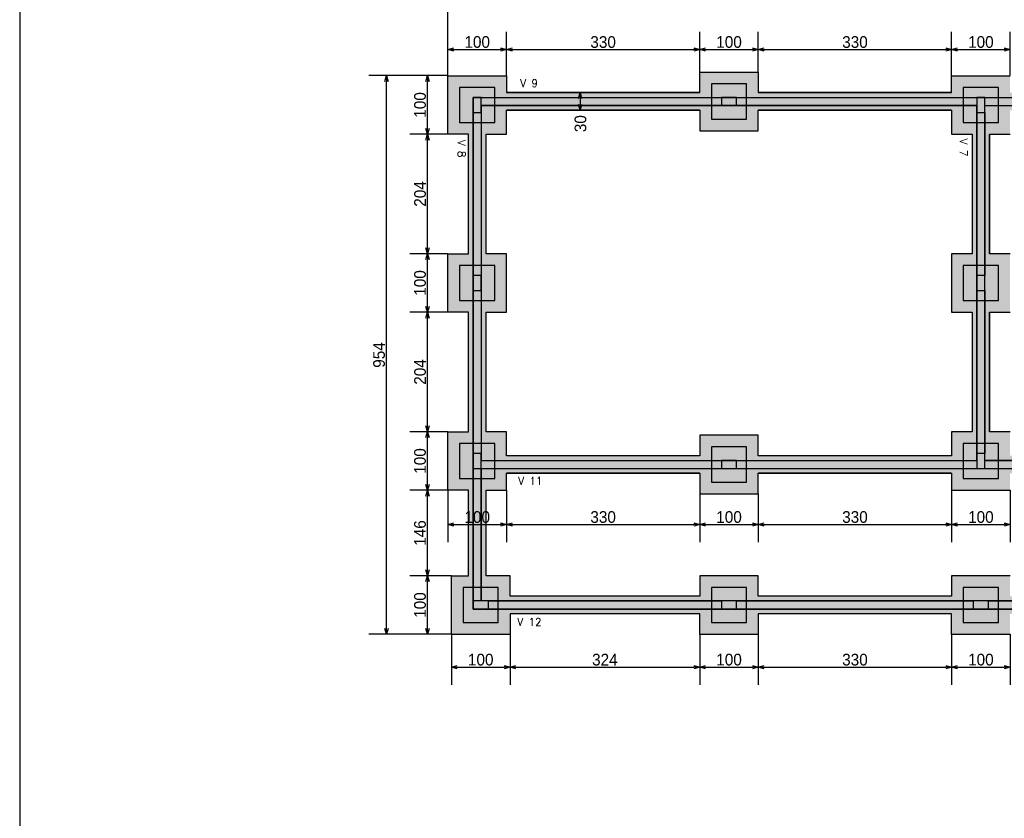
# Model space of a CAD drawing. Header units: millimetres. Extents: x -24 to 384, y -54 to 92.
# Tile 54 of 75: x 195 to 212, y 71 to 85. Entities that reach past the tile are written whole.
import ezdxf
from ezdxf.enums import TextEntityAlignment as Align

# ---------------------------------------------------------------- set-up
doc = ezdxf.new("R2010")
doc.units = ezdxf.units.MM
doc.styles.add('CYPETXT', font='romans', dxfattribs={"height": 0.2})
doc.styles.add('GULIM', font='Gulim.ttf')
doc.dimstyles.new('GULIM-100', dxfattribs={"dimtxt": 0.2, "dimasz": 0.1, "dimexe": 0.3, "dimexo": 0, "dimgap": 0.025, "dimtad": 1, "dimdec": 1, "dimlfac": 100, "dimzin": 12, "dimdsep": 46, "dimtxsty": 'GULIM', "dimblk": 'OPEN30', "dimcen": 0, "dimclrd": 152, "dimclre": 152, "dimclrt": 152, "dimaunit": 1, "dimadec": 0, "dimazin": 0, "dimtfac": 1.875, "dimtdec": 1, "dimtmove": 2, "dimatfit": 3, "dimldrblk": 'OPEN30', "dimfxl": 0, "dimtolj": 1, "dimtzin": 12, "dimlwd": -1, "dimarcsym": 0})

# ---------------------------------------------------------------- blocks, each defined once
blk = doc.blocks.new('_Open30')
at = {"color": 0, "linetype": 'ByBlock', "lineweight": -2}
for p, q in [((-1, 0.27), (0, 0)), ((0, 0), (-1, -0.27)), ((0, 0), (-1, 0))]:
    blk.add_line(p, q, dxfattribs=at)
blk = doc.blocks.new('*D351')
at = {"color": 152, "lineweight": -2, "transparency": 16777216}
for p, q in [((202.312, 83.682), (202.312, 84.428)), ((203.312, 83.682), (203.312, 84.428))]:
    blk.add_line(p, q, dxfattribs=at)
at = {"color": 152, "transparency": 16777216}
blk.add_line((202.412, 84.128), (203.212, 84.128), dxfattribs=at)
at = {"layer": 'Defpoints', "color": 0, "transparency": 16777216}
for p in [(203.312, 84.128), (202.312, 83.682), (203.312, 83.682)]:
    blk.add_point(p, dxfattribs=at)
at = {"color": 152, "transparency": 16777216, "xscale": 0.1, "yscale": 0.1, "zscale": 0.1, "rotation": 180}
blk.add_blockref('_Open30', (202.312, 84.128), dxfattribs=at)
at = {"color": 152, "transparency": 16777216, "xscale": 0.1, "yscale": 0.1, "zscale": 0.1}
blk.add_blockref('_Open30', (203.312, 84.128), dxfattribs=at)
at = {"color": 152, "transparency": 16777216, "insert": (202.812, 84.256), "char_height": 0.2, "attachment_point": 5, "style": 'GULIM'}
blk.add_mtext('\\A1;100', dxfattribs=at)
blk = doc.blocks.new('*D352')
at = {"color": 152, "lineweight": -2, "transparency": 16777216}
for p, q in [((203.312, 83.682), (203.312, 84.428)), ((206.612, 83.742), (206.612, 84.428))]:
    blk.add_line(p, q, dxfattribs=at)
at = {"color": 152, "transparency": 16777216}
blk.add_line((203.412, 84.128), (206.512, 84.128), dxfattribs=at)
at = {"layer": 'Defpoints', "color": 0, "transparency": 16777216}
for p in [(206.612, 84.128), (206.612, 83.742), (203.312, 83.682)]:
    blk.add_point(p, dxfattribs=at)
at = {"color": 152, "transparency": 16777216, "xscale": 0.1, "yscale": 0.1, "zscale": 0.1, "rotation": 180}
blk.add_blockref('_Open30', (203.312, 84.128), dxfattribs=at)
at = {"color": 152, "transparency": 16777216, "xscale": 0.1, "yscale": 0.1, "zscale": 0.1}
blk.add_blockref('_Open30', (206.612, 84.128), dxfattribs=at)
at = {"color": 152, "transparency": 16777216, "insert": (204.962, 84.255), "char_height": 0.2, "attachment_point": 5, "style": 'GULIM'}
blk.add_mtext('\\A1;330', dxfattribs=at)
blk = doc.blocks.new('*D353')
at = {"color": 152, "lineweight": -2, "transparency": 16777216}
for p, q in [((206.612, 83.742), (206.612, 84.428)), ((207.612, 83.742), (207.612, 84.428))]:
    blk.add_line(p, q, dxfattribs=at)
at = {"color": 152, "transparency": 16777216}
blk.add_line((206.712, 84.128), (207.512, 84.128), dxfattribs=at)
at = {"layer": 'Defpoints', "color": 0, "transparency": 16777216}
for p in [(207.612, 84.128), (206.612, 83.742), (207.612, 83.742)]:
    blk.add_point(p, dxfattribs=at)
at = {"color": 152, "transparency": 16777216, "xscale": 0.1, "yscale": 0.1, "zscale": 0.1, "rotation": 180}
blk.add_blockref('_Open30', (206.612, 84.128), dxfattribs=at)
at = {"color": 152, "transparency": 16777216, "xscale": 0.1, "yscale": 0.1, "zscale": 0.1}
blk.add_blockref('_Open30', (207.612, 84.128), dxfattribs=at)
at = {"color": 152, "transparency": 16777216, "insert": (207.112, 84.256), "char_height": 0.2, "attachment_point": 5, "style": 'GULIM'}
blk.add_mtext('\\A1;100', dxfattribs=at)
blk = doc.blocks.new('*D354')
at = {"color": 152, "lineweight": -2, "transparency": 16777216}
for p, q in [((207.612, 83.742), (207.612, 84.428)), ((210.912, 83.682), (210.912, 84.428))]:
    blk.add_line(p, q, dxfattribs=at)
at = {"color": 152, "transparency": 16777216}
blk.add_line((207.712, 84.128), (210.812, 84.128), dxfattribs=at)
at = {"layer": 'Defpoints', "color": 0, "transparency": 16777216}
for p in [(210.912, 84.128), (207.612, 83.742), (210.912, 83.682)]:
    blk.add_point(p, dxfattribs=at)
at = {"color": 152, "transparency": 16777216, "xscale": 0.1, "yscale": 0.1, "zscale": 0.1, "rotation": 180}
blk.add_blockref('_Open30', (207.612, 84.128), dxfattribs=at)
at = {"color": 152, "transparency": 16777216, "xscale": 0.1, "yscale": 0.1, "zscale": 0.1}
blk.add_blockref('_Open30', (210.912, 84.128), dxfattribs=at)
at = {"color": 152, "transparency": 16777216, "insert": (209.262, 84.255), "char_height": 0.2, "attachment_point": 5, "style": 'GULIM'}
blk.add_mtext('\\A1;330', dxfattribs=at)
blk = doc.blocks.new('*D355')
at = {"color": 152, "lineweight": -2, "transparency": 16777216}
for p, q in [((210.912, 83.682), (210.912, 84.428)), ((211.912, 83.682), (211.912, 84.428))]:
    blk.add_line(p, q, dxfattribs=at)
at = {"color": 152, "transparency": 16777216}
blk.add_line((211.012, 84.128), (211.812, 84.128), dxfattribs=at)
at = {"layer": 'Defpoints', "color": 0, "transparency": 16777216}
for p in [(211.912, 84.128), (210.912, 83.682), (211.912, 83.682)]:
    blk.add_point(p, dxfattribs=at)
at = {"color": 152, "transparency": 16777216, "xscale": 0.1, "yscale": 0.1, "zscale": 0.1, "rotation": 180}
blk.add_blockref('_Open30', (210.912, 84.128), dxfattribs=at)
at = {"color": 152, "transparency": 16777216, "xscale": 0.1, "yscale": 0.1, "zscale": 0.1}
blk.add_blockref('_Open30', (211.912, 84.128), dxfattribs=at)
at = {"color": 152, "transparency": 16777216, "insert": (211.412, 84.256), "char_height": 0.2, "attachment_point": 5, "style": 'GULIM'}
blk.add_mtext('\\A1;100', dxfattribs=at)
blk = doc.blocks.new('*D368')
at = {"color": 152, "lineweight": -2, "transparency": 16777216}
for p, q in [((202.312, 83.682), (202.312, 85.128)), ((246.512, 83.682), (246.512, 85.128))]:
    blk.add_line(p, q, dxfattribs=at)
at = {"color": 152, "transparency": 16777216}
blk.add_line((202.412, 84.828), (246.412, 84.828), dxfattribs=at)
at = {"layer": 'Defpoints', "color": 0, "transparency": 16777216}
for p in [(246.512, 84.828), (202.312, 83.682), (246.512, 83.682)]:
    blk.add_point(p, dxfattribs=at)
at = {"color": 152, "transparency": 16777216, "xscale": 0.1, "yscale": 0.1, "zscale": 0.1, "rotation": 180}
blk.add_blockref('_Open30', (202.312, 84.828), dxfattribs=at)
at = {"color": 152, "transparency": 16777216, "xscale": 0.1, "yscale": 0.1, "zscale": 0.1}
blk.add_blockref('_Open30', (246.512, 84.828), dxfattribs=at)
at = {"color": 152, "transparency": 16777216, "insert": (224.412, 84.955), "char_height": 0.2, "attachment_point": 5, "style": 'GULIM'}
blk.add_mtext('\\A1;4420', dxfattribs=at)
blk = doc.blocks.new('*D391')
at = {"color": 152, "lineweight": -2, "transparency": 16777216}
for p, q in [((202.372, 75.142), (201.664, 75.142)), ((202.372, 74.142), (201.664, 74.142))]:
    blk.add_line(p, q, dxfattribs=at)
at = {"color": 152, "transparency": 16777216}
blk.add_line((201.964, 74.242), (201.964, 75.042), dxfattribs=at)
at = {"layer": 'Defpoints', "color": 0, "transparency": 16777216}
for p in [(201.964, 75.142), (202.372, 75.142), (202.372, 74.142)]:
    blk.add_point(p, dxfattribs=at)
at = {"color": 152, "transparency": 16777216, "xscale": 0.1, "yscale": 0.1, "zscale": 0.1}
for p, rotation in [((201.964, 75.142), 90), ((201.964, 74.142), 270)]:
    blk.add_blockref('_Open30', p, dxfattribs=dict(at, rotation=rotation))
at = {"color": 152, "transparency": 16777216, "insert": (201.836, 74.642), "char_height": 0.2, "attachment_point": 5, "rotation": 90, "style": 'GULIM'}
blk.add_mtext('\\A1;100', dxfattribs=at)
blk = doc.blocks.new('*D392')
at = {"color": 152, "lineweight": -2, "transparency": 16777216}
for p, q in [((202.312, 76.602), (201.664, 76.602)), ((202.372, 75.142), (201.664, 75.142))]:
    blk.add_line(p, q, dxfattribs=at)
at = {"color": 152, "transparency": 16777216}
blk.add_line((201.964, 75.242), (201.964, 76.502), dxfattribs=at)
at = {"layer": 'Defpoints', "color": 0, "transparency": 16777216}
for p in [(201.964, 76.602), (202.312, 76.602), (202.372, 75.142)]:
    blk.add_point(p, dxfattribs=at)
at = {"color": 152, "transparency": 16777216, "xscale": 0.1, "yscale": 0.1, "zscale": 0.1}
for p, rotation in [((201.964, 76.602), 90), ((201.964, 75.142), 270)]:
    blk.add_blockref('_Open30', p, dxfattribs=dict(at, rotation=rotation))
at = {"color": 152, "transparency": 16777216, "insert": (201.836, 75.872), "char_height": 0.2, "attachment_point": 5, "rotation": 90, "style": 'GULIM'}
blk.add_mtext('\\A1;146', dxfattribs=at)
blk = doc.blocks.new('*D393')
at = {"color": 152, "lineweight": -2, "transparency": 16777216}
for p, q in [((202.312, 77.602), (201.664, 77.602)), ((202.312, 76.602), (201.664, 76.602))]:
    blk.add_line(p, q, dxfattribs=at)
at = {"color": 152, "transparency": 16777216}
blk.add_line((201.964, 76.702), (201.964, 77.502), dxfattribs=at)
at = {"layer": 'Defpoints', "color": 0, "transparency": 16777216}
for p in [(201.964, 77.602), (202.312, 77.602), (202.312, 76.602)]:
    blk.add_point(p, dxfattribs=at)
at = {"color": 152, "transparency": 16777216, "xscale": 0.1, "yscale": 0.1, "zscale": 0.1}
for p, rotation in [((201.964, 77.602), 90), ((201.964, 76.602), 270)]:
    blk.add_blockref('_Open30', p, dxfattribs=dict(at, rotation=rotation))
at = {"color": 152, "transparency": 16777216, "insert": (201.836, 77.102), "char_height": 0.2, "attachment_point": 5, "rotation": 90, "style": 'GULIM'}
blk.add_mtext('\\A1;100', dxfattribs=at)
blk = doc.blocks.new('*D394')
at = {"color": 152, "lineweight": -2, "transparency": 16777216}
for p, q in [((202.312, 79.642), (201.664, 79.642)), ((202.312, 77.602), (201.664, 77.602))]:
    blk.add_line(p, q, dxfattribs=at)
at = {"color": 152, "transparency": 16777216}
blk.add_line((201.964, 77.702), (201.964, 79.542), dxfattribs=at)
at = {"layer": 'Defpoints', "color": 0, "transparency": 16777216}
for p in [(201.964, 79.642), (202.312, 79.642), (202.312, 77.602)]:
    blk.add_point(p, dxfattribs=at)
at = {"color": 152, "transparency": 16777216, "xscale": 0.1, "yscale": 0.1, "zscale": 0.1}
for p, rotation in [((201.964, 79.642), 90), ((201.964, 77.602), 270)]:
    blk.add_blockref('_Open30', p, dxfattribs=dict(at, rotation=rotation))
at = {"color": 152, "transparency": 16777216, "insert": (201.837, 78.622), "char_height": 0.2, "attachment_point": 5, "rotation": 90, "style": 'GULIM'}
blk.add_mtext('\\A1;204', dxfattribs=at)
blk = doc.blocks.new('*D395')
at = {"color": 152, "lineweight": -2, "transparency": 16777216}
for p, q in [((202.312, 80.642), (201.664, 80.642)), ((202.312, 79.642), (201.664, 79.642))]:
    blk.add_line(p, q, dxfattribs=at)
at = {"color": 152, "transparency": 16777216}
blk.add_line((201.964, 79.742), (201.964, 80.542), dxfattribs=at)
at = {"layer": 'Defpoints', "color": 0, "transparency": 16777216}
for p in [(201.964, 80.642), (202.312, 80.642), (202.312, 79.642)]:
    blk.add_point(p, dxfattribs=at)
at = {"color": 152, "transparency": 16777216, "xscale": 0.1, "yscale": 0.1, "zscale": 0.1}
for p, rotation in [((201.964, 80.642), 90), ((201.964, 79.642), 270)]:
    blk.add_blockref('_Open30', p, dxfattribs=dict(at, rotation=rotation))
at = {"color": 152, "transparency": 16777216, "insert": (201.836, 80.142), "char_height": 0.2, "attachment_point": 5, "rotation": 90, "style": 'GULIM'}
blk.add_mtext('\\A1;100', dxfattribs=at)
blk = doc.blocks.new('*D396')
at = {"color": 152, "lineweight": -2, "transparency": 16777216}
for p, q in [((202.312, 82.682), (201.664, 82.682)), ((202.312, 80.642), (201.664, 80.642))]:
    blk.add_line(p, q, dxfattribs=at)
at = {"color": 152, "transparency": 16777216}
blk.add_line((201.964, 80.742), (201.964, 82.582), dxfattribs=at)
at = {"layer": 'Defpoints', "color": 0, "transparency": 16777216}
for p in [(201.964, 82.682), (202.312, 82.682), (202.312, 80.642)]:
    blk.add_point(p, dxfattribs=at)
at = {"color": 152, "transparency": 16777216, "xscale": 0.1, "yscale": 0.1, "zscale": 0.1}
for p, rotation in [((201.964, 82.682), 90), ((201.964, 80.642), 270)]:
    blk.add_blockref('_Open30', p, dxfattribs=dict(at, rotation=rotation))
at = {"color": 152, "transparency": 16777216, "insert": (201.837, 81.662), "char_height": 0.2, "attachment_point": 5, "rotation": 90, "style": 'GULIM'}
blk.add_mtext('\\A1;204', dxfattribs=at)
blk = doc.blocks.new('*D397')
at = {"color": 152, "lineweight": -2, "transparency": 16777216}
for p, q in [((202.312, 83.682), (201.664, 83.682)), ((202.312, 82.682), (201.664, 82.682))]:
    blk.add_line(p, q, dxfattribs=at)
at = {"color": 152, "transparency": 16777216}
blk.add_line((201.964, 82.782), (201.964, 83.582), dxfattribs=at)
at = {"layer": 'Defpoints', "color": 0, "transparency": 16777216}
for p in [(201.964, 83.682), (202.312, 83.682), (202.312, 82.682)]:
    blk.add_point(p, dxfattribs=at)
at = {"color": 152, "transparency": 16777216, "xscale": 0.1, "yscale": 0.1, "zscale": 0.1}
for p, rotation in [((201.964, 83.682), 90), ((201.964, 82.682), 270)]:
    blk.add_blockref('_Open30', p, dxfattribs=dict(at, rotation=rotation))
at = {"color": 152, "transparency": 16777216, "insert": (201.836, 83.182), "char_height": 0.2, "attachment_point": 5, "rotation": 90, "style": 'GULIM'}
blk.add_mtext('\\A1;100', dxfattribs=at)
blk = doc.blocks.new('*D398')
at = {"color": 152, "lineweight": -2, "transparency": 16777216}
for p, q in [((202.312, 83.682), (200.964, 83.682)), ((202.372, 74.142), (200.964, 74.142))]:
    blk.add_line(p, q, dxfattribs=at)
at = {"color": 152, "transparency": 16777216}
blk.add_line((201.264, 74.242), (201.264, 83.582), dxfattribs=at)
at = {"layer": 'Defpoints', "color": 0, "transparency": 16777216}
for p in [(201.264, 83.682), (202.312, 83.682), (202.372, 74.142)]:
    blk.add_point(p, dxfattribs=at)
at = {"color": 152, "transparency": 16777216, "xscale": 0.1, "yscale": 0.1, "zscale": 0.1}
for p, rotation in [((201.264, 83.682), 90), ((201.264, 74.142), 270)]:
    blk.add_blockref('_Open30', p, dxfattribs=dict(at, rotation=rotation))
at = {"color": 152, "transparency": 16777216, "insert": (201.137, 78.912), "char_height": 0.2, "attachment_point": 5, "rotation": 90, "style": 'GULIM'}
blk.add_mtext('\\A1;954', dxfattribs=at)
blk = doc.blocks.new('*D435')
at = {"color": 152, "lineweight": -2, "transparency": 16777216}
for p, q in [((202.312, 76.602), (202.312, 75.716)), ((203.312, 76.602), (203.312, 75.716))]:
    blk.add_line(p, q, dxfattribs=at)
at = {"color": 152, "transparency": 16777216}
blk.add_line((202.412, 76.016), (203.212, 76.016), dxfattribs=at)
at = {"layer": 'Defpoints', "color": 0, "transparency": 16777216}
for p in [(202.312, 76.602), (203.312, 76.602), (203.312, 76.016)]:
    blk.add_point(p, dxfattribs=at)
at = {"color": 152, "transparency": 16777216, "xscale": 0.1, "yscale": 0.1, "zscale": 0.1, "rotation": 180}
blk.add_blockref('_Open30', (202.312, 76.016), dxfattribs=at)
at = {"color": 152, "transparency": 16777216, "xscale": 0.1, "yscale": 0.1, "zscale": 0.1}
blk.add_blockref('_Open30', (203.312, 76.016), dxfattribs=at)
at = {"color": 152, "transparency": 16777216, "insert": (202.812, 76.144), "char_height": 0.2, "attachment_point": 5, "style": 'GULIM'}
blk.add_mtext('\\A1;100', dxfattribs=at)
blk = doc.blocks.new('*D436')
at = {"color": 152, "lineweight": -2, "transparency": 16777216}
for p, q in [((203.312, 76.602), (203.312, 75.716)), ((206.612, 76.542), (206.612, 75.716))]:
    blk.add_line(p, q, dxfattribs=at)
at = {"color": 152, "transparency": 16777216}
blk.add_line((203.412, 76.016), (206.512, 76.016), dxfattribs=at)
at = {"layer": 'Defpoints', "color": 0, "transparency": 16777216}
for p in [(203.312, 76.602), (206.612, 76.542), (206.612, 76.016)]:
    blk.add_point(p, dxfattribs=at)
at = {"color": 152, "transparency": 16777216, "xscale": 0.1, "yscale": 0.1, "zscale": 0.1, "rotation": 180}
blk.add_blockref('_Open30', (203.312, 76.016), dxfattribs=at)
at = {"color": 152, "transparency": 16777216, "xscale": 0.1, "yscale": 0.1, "zscale": 0.1}
blk.add_blockref('_Open30', (206.612, 76.016), dxfattribs=at)
at = {"color": 152, "transparency": 16777216, "insert": (204.962, 76.144), "char_height": 0.2, "attachment_point": 5, "style": 'GULIM'}
blk.add_mtext('\\A1;330', dxfattribs=at)
blk = doc.blocks.new('*D437')
at = {"color": 152, "lineweight": -2, "transparency": 16777216}
for p, q in [((206.612, 76.542), (206.612, 75.716)), ((207.612, 76.542), (207.612, 75.716))]:
    blk.add_line(p, q, dxfattribs=at)
at = {"color": 152, "transparency": 16777216}
blk.add_line((206.712, 76.016), (207.512, 76.016), dxfattribs=at)
at = {"layer": 'Defpoints', "color": 0, "transparency": 16777216}
for p in [(206.612, 76.542), (207.612, 76.542), (207.612, 76.016)]:
    blk.add_point(p, dxfattribs=at)
at = {"color": 152, "transparency": 16777216, "xscale": 0.1, "yscale": 0.1, "zscale": 0.1, "rotation": 180}
blk.add_blockref('_Open30', (206.612, 76.016), dxfattribs=at)
at = {"color": 152, "transparency": 16777216, "xscale": 0.1, "yscale": 0.1, "zscale": 0.1}
blk.add_blockref('_Open30', (207.612, 76.016), dxfattribs=at)
at = {"color": 152, "transparency": 16777216, "insert": (207.112, 76.144), "char_height": 0.2, "attachment_point": 5, "style": 'GULIM'}
blk.add_mtext('\\A1;100', dxfattribs=at)
blk = doc.blocks.new('*D438')
at = {"color": 152, "lineweight": -2, "transparency": 16777216}
for p, q in [((207.612, 76.542), (207.612, 75.716)), ((210.912, 76.602), (210.912, 75.716))]:
    blk.add_line(p, q, dxfattribs=at)
at = {"color": 152, "transparency": 16777216}
blk.add_line((207.712, 76.016), (210.812, 76.016), dxfattribs=at)
at = {"layer": 'Defpoints', "color": 0, "transparency": 16777216}
for p in [(207.612, 76.542), (210.912, 76.602), (210.912, 76.016)]:
    blk.add_point(p, dxfattribs=at)
at = {"color": 152, "transparency": 16777216, "xscale": 0.1, "yscale": 0.1, "zscale": 0.1, "rotation": 180}
blk.add_blockref('_Open30', (207.612, 76.016), dxfattribs=at)
at = {"color": 152, "transparency": 16777216, "xscale": 0.1, "yscale": 0.1, "zscale": 0.1}
blk.add_blockref('_Open30', (210.912, 76.016), dxfattribs=at)
at = {"color": 152, "transparency": 16777216, "insert": (209.262, 76.144), "char_height": 0.2, "attachment_point": 5, "style": 'GULIM'}
blk.add_mtext('\\A1;330', dxfattribs=at)
blk = doc.blocks.new('*D439')
at = {"color": 152, "lineweight": -2, "transparency": 16777216}
for p, q in [((210.912, 76.602), (210.912, 75.716)), ((211.912, 76.602), (211.912, 75.716))]:
    blk.add_line(p, q, dxfattribs=at)
at = {"color": 152, "transparency": 16777216}
blk.add_line((211.012, 76.016), (211.812, 76.016), dxfattribs=at)
at = {"layer": 'Defpoints', "color": 0, "transparency": 16777216}
for p in [(210.912, 76.602), (211.912, 76.602), (211.912, 76.016)]:
    blk.add_point(p, dxfattribs=at)
at = {"color": 152, "transparency": 16777216, "xscale": 0.1, "yscale": 0.1, "zscale": 0.1, "rotation": 180}
blk.add_blockref('_Open30', (210.912, 76.016), dxfattribs=at)
at = {"color": 152, "transparency": 16777216, "xscale": 0.1, "yscale": 0.1, "zscale": 0.1}
blk.add_blockref('_Open30', (211.912, 76.016), dxfattribs=at)
at = {"color": 152, "transparency": 16777216, "insert": (211.412, 76.144), "char_height": 0.2, "attachment_point": 5, "style": 'GULIM'}
blk.add_mtext('\\A1;100', dxfattribs=at)
blk = doc.blocks.new('*D458')
at = {"color": 152, "lineweight": -2, "transparency": 16777216}
for p, q in [((202.372, 74.142), (202.372, 73.281)), ((203.372, 74.142), (203.372, 73.281))]:
    blk.add_line(p, q, dxfattribs=at)
at = {"color": 152, "transparency": 16777216}
blk.add_line((202.472, 73.581), (203.272, 73.581), dxfattribs=at)
at = {"layer": 'Defpoints', "color": 0, "transparency": 16777216}
for p in [(202.372, 74.142), (203.372, 74.142), (203.372, 73.581)]:
    blk.add_point(p, dxfattribs=at)
at = {"color": 152, "transparency": 16777216, "xscale": 0.1, "yscale": 0.1, "zscale": 0.1, "rotation": 180}
blk.add_blockref('_Open30', (202.372, 73.581), dxfattribs=at)
at = {"color": 152, "transparency": 16777216, "xscale": 0.1, "yscale": 0.1, "zscale": 0.1}
blk.add_blockref('_Open30', (203.372, 73.581), dxfattribs=at)
at = {"color": 152, "transparency": 16777216, "insert": (202.872, 73.709), "char_height": 0.2, "attachment_point": 5, "style": 'GULIM'}
blk.add_mtext('\\A1;100', dxfattribs=at)
blk = doc.blocks.new('*D459')
at = {"color": 152, "lineweight": -2, "transparency": 16777216}
for p, q in [((203.372, 74.142), (203.372, 73.281)), ((206.612, 74.142), (206.612, 73.281))]:
    blk.add_line(p, q, dxfattribs=at)
at = {"color": 152, "transparency": 16777216}
blk.add_line((203.472, 73.581), (206.512, 73.581), dxfattribs=at)
at = {"layer": 'Defpoints', "color": 0, "transparency": 16777216}
for p in [(203.372, 74.142), (206.612, 74.142), (206.612, 73.581)]:
    blk.add_point(p, dxfattribs=at)
at = {"color": 152, "transparency": 16777216, "xscale": 0.1, "yscale": 0.1, "zscale": 0.1, "rotation": 180}
blk.add_blockref('_Open30', (203.372, 73.581), dxfattribs=at)
at = {"color": 152, "transparency": 16777216, "xscale": 0.1, "yscale": 0.1, "zscale": 0.1}
blk.add_blockref('_Open30', (206.612, 73.581), dxfattribs=at)
at = {"color": 152, "transparency": 16777216, "insert": (204.992, 73.708), "char_height": 0.2, "attachment_point": 5, "style": 'GULIM'}
blk.add_mtext('\\A1;324', dxfattribs=at)
blk = doc.blocks.new('*D460')
at = {"color": 152, "lineweight": -2, "transparency": 16777216}
for p, q in [((206.612, 74.142), (206.612, 73.281)), ((207.612, 74.142), (207.612, 73.281))]:
    blk.add_line(p, q, dxfattribs=at)
at = {"color": 152, "transparency": 16777216}
blk.add_line((206.712, 73.581), (207.512, 73.581), dxfattribs=at)
at = {"layer": 'Defpoints', "color": 0, "transparency": 16777216}
for p in [(206.612, 74.142), (207.612, 74.142), (207.612, 73.581)]:
    blk.add_point(p, dxfattribs=at)
at = {"color": 152, "transparency": 16777216, "xscale": 0.1, "yscale": 0.1, "zscale": 0.1, "rotation": 180}
blk.add_blockref('_Open30', (206.612, 73.581), dxfattribs=at)
at = {"color": 152, "transparency": 16777216, "xscale": 0.1, "yscale": 0.1, "zscale": 0.1}
blk.add_blockref('_Open30', (207.612, 73.581), dxfattribs=at)
at = {"color": 152, "transparency": 16777216, "insert": (207.112, 73.709), "char_height": 0.2, "attachment_point": 5, "style": 'GULIM'}
blk.add_mtext('\\A1;100', dxfattribs=at)
blk = doc.blocks.new('*D461')
at = {"color": 152, "lineweight": -2, "transparency": 16777216}
for p, q in [((207.612, 74.142), (207.612, 73.281)), ((210.912, 74.142), (210.912, 73.281))]:
    blk.add_line(p, q, dxfattribs=at)
at = {"color": 152, "transparency": 16777216}
blk.add_line((207.712, 73.581), (210.812, 73.581), dxfattribs=at)
at = {"layer": 'Defpoints', "color": 0, "transparency": 16777216}
for p in [(207.612, 74.142), (210.912, 74.142), (210.912, 73.581)]:
    blk.add_point(p, dxfattribs=at)
at = {"color": 152, "transparency": 16777216, "xscale": 0.1, "yscale": 0.1, "zscale": 0.1, "rotation": 180}
blk.add_blockref('_Open30', (207.612, 73.581), dxfattribs=at)
at = {"color": 152, "transparency": 16777216, "xscale": 0.1, "yscale": 0.1, "zscale": 0.1}
blk.add_blockref('_Open30', (210.912, 73.581), dxfattribs=at)
at = {"color": 152, "transparency": 16777216, "insert": (209.262, 73.708), "char_height": 0.2, "attachment_point": 5, "style": 'GULIM'}
blk.add_mtext('\\A1;330', dxfattribs=at)
blk = doc.blocks.new('*D462')
at = {"color": 152, "lineweight": -2, "transparency": 16777216}
for p, q in [((210.912, 74.142), (210.912, 73.281)), ((211.912, 74.142), (211.912, 73.281))]:
    blk.add_line(p, q, dxfattribs=at)
at = {"color": 152, "transparency": 16777216}
blk.add_line((211.012, 73.581), (211.812, 73.581), dxfattribs=at)
at = {"layer": 'Defpoints', "color": 0, "transparency": 16777216}
for p in [(210.912, 74.142), (211.912, 74.142), (211.912, 73.581)]:
    blk.add_point(p, dxfattribs=at)
at = {"color": 152, "transparency": 16777216, "xscale": 0.1, "yscale": 0.1, "zscale": 0.1, "rotation": 180}
blk.add_blockref('_Open30', (210.912, 73.581), dxfattribs=at)
at = {"color": 152, "transparency": 16777216, "xscale": 0.1, "yscale": 0.1, "zscale": 0.1}
blk.add_blockref('_Open30', (211.912, 73.581), dxfattribs=at)
at = {"color": 152, "transparency": 16777216, "insert": (211.412, 73.709), "char_height": 0.2, "attachment_point": 5, "style": 'GULIM'}
blk.add_mtext('\\A1;100', dxfattribs=at)
blk = doc.blocks.new('*D500')
at = {"color": 152, "lineweight": -2, "transparency": 16777216}
for p, q in [((204.653, 83.392), (204.268, 83.392)), ((204.653, 83.092), (204.268, 83.092))]:
    blk.add_line(p, q, dxfattribs=at)
at = {"color": 152, "transparency": 16777216}
blk.add_line((204.568, 83.292), (204.568, 83.192), dxfattribs=at)
at = {"layer": 'Defpoints', "color": 0, "transparency": 16777216}
for p in [(204.653, 83.392), (204.568, 83.092), (204.653, 83.092)]:
    blk.add_point(p, dxfattribs=at)
at = {"color": 152, "transparency": 16777216, "xscale": 0.1, "yscale": 0.1, "zscale": 0.1}
for p, rotation in [((204.568, 83.392), 90), ((204.568, 83.092), 270)]:
    blk.add_blockref('_Open30', p, dxfattribs=dict(at, rotation=rotation))
at = {"color": 152, "transparency": 16777216, "insert": (204.576, 82.862), "char_height": 0.2, "attachment_point": 5, "rotation": 90, "style": 'GULIM'}
blk.add_mtext('\\A1;30', dxfattribs=at)

msp = doc.modelspace()

# ---------------------------------------------------------------- hatches: boundary and pattern name
h = msp.add_hatch(color=11)
h.dxf.hatch_style = 1
h.paths.add_polyline_path([(202.7422, 83.3116), (237.2822, 83.3116), (237.2822, 74.5716), (202.7422, 74.5716)], flags=16)
h.paths.add_polyline_path([(202.3122, 83.6816), (203.3122, 83.6816), (203.3122, 83.3916), (206.6122, 83.3916), (206.6122, 83.7416), (207.6122, 83.7416), (207.6122, 83.3916), (210.9122, 83.3916), (210.9122, 83.6816), (211.9122, 83.6816), (211.9122, 83.3916), (215.2122, 83.3916), (215.2122, 83.7416), (216.2122, 83.7416), (216.2122, 83.3916), (219.5122, 83.3916), (219.5122, 83.6816), (220.5122, 83.6816), (220.5122, 83.3916), (223.8122, 83.3916), (223.8122, 83.7416), (224.8122, 83.7416), (224.8122, 83.3916), (228.1122, 83.3916), (228.1122, 83.6816), (229.1122, 83.6816), (229.1122, 83.3916), (232.4122, 83.3916), (232.4122, 83.7416), (233.4122, 83.7416), (233.4122, 83.3916), (236.4872, 83.3916), (236.4872, 83.6316), (238.1372, 83.6316), (238.1372, 83.3916), (241.2122, 83.3916), (241.2122, 83.7416), (242.2122, 83.7416), (242.2122, 83.3916), (245.5122, 83.3916), (245.5122, 83.6816), (246.5122, 83.6816), (246.5122, 82.6816), (246.1622, 82.6816), (246.1622, 80.6416), (246.5122, 80.6416), (246.5122, 79.6416), (246.1622, 79.6416), (246.1622, 77.6016), (246.5122, 77.6016), (246.5122, 76.6016), (246.1622, 76.6016), (246.1622, 73.2416), (246.5122, 73.2416), (246.5122, 72.2416), (246.1622, 72.2416), (246.1622, 68.9416), (246.5122, 68.9416), (246.5122, 67.9416), (246.1622, 67.9416), (246.1622, 64.7016), (246.5122, 64.7016), (246.5122, 63.7016), (246.1622, 63.7016), (246.1622, 60.4016), (246.5122, 60.4016), (246.5122, 59.4016), (245.5122, 59.4016), (245.5122, 59.6916), (243.4122, 59.6916), (243.4122, 59.3416), (242.4122, 59.3416), (242.4122, 59.6916), (240.3722, 59.6916), (240.3722, 59.3416), (239.3722, 59.3416), (239.3722, 59.6916), (237.9122, 59.6916), (237.9122, 59.4016), (236.9122, 59.4016), (236.9122, 60.4016), (237.2622, 60.4016), (237.2622, 63.7016), (236.9122, 63.7016), (236.9122, 64.7016), (237.2622, 64.7016), (237.2622, 67.9416), (236.9122, 67.9416), (236.9122, 68.9416), (237.2622, 68.9416), (237.2622, 72.2416), (236.9122, 72.2416), (236.9122, 73.2416), (237.2622, 73.2416), (237.2622, 74.1416), (236.6522, 74.1416), (236.6522, 74.4916), (233.4122, 74.4916), (233.4122, 74.1416), (232.4122, 74.1416), (232.4122, 74.4916), (229.1122, 74.4916), (229.1122, 74.1416), (228.1122, 74.1416), (228.1122, 74.4916), (224.8122, 74.4916), (224.8122, 74.1416), (223.8122, 74.1416), (223.8122, 74.4916), (220.5122, 74.4916), (220.5122, 74.1416), (219.5122, 74.1416), (219.5122, 74.4916), (216.2122, 74.4916), (216.2122, 74.1416), (215.2122, 74.1416), (215.2122, 74.4916), (211.9122, 74.4916), (211.9122, 74.1416), (210.9122, 74.1416), (210.9122, 74.4916), (207.6122, 74.4916), (207.6122, 74.1416), (206.6122, 74.1416), (206.6122, 74.4916), (203.3722, 74.4916), (203.3722, 74.1416), (202.3722, 74.1416), (202.3722, 75.1416), (202.6622, 75.1416), (202.6622, 76.6016), (202.3122, 76.6016), (202.3122, 77.6016), (202.6622, 77.6016), (202.6622, 79.6416), (202.3122, 79.6416), (202.3122, 80.6416), (202.6622, 80.6416), (202.6622, 82.6816), (202.3122, 82.6816)])
h.paths.add_polyline_path([(237.3422, 83.3116), (246.0822, 83.3116), (246.0822, 59.7716), (237.3422, 59.7716)], flags=16)
h = msp.add_hatch(color=254)
h.dxf.hatch_style = 1
h.paths.add_polyline_path([(202.7422, 83.3116), (237.2822, 83.3116), (237.2822, 74.5716), (202.7422, 74.5716)])
h.paths.add_polyline_path([(202.8822, 77.1116), (211.3422, 77.1116), (211.3422, 83.1716), (202.8822, 83.1716)], flags=16)
h.paths.add_polyline_path([(211.4822, 83.1716), (219.9422, 83.1716), (219.9422, 77.1116), (211.4822, 77.1116)], flags=16)
h.paths.add_polyline_path([(237.1422, 74.7116), (202.8822, 74.7116), (202.8822, 76.9716), (237.1422, 76.9716)], flags=16)
h.paths.add_polyline_path([(222.6322, 79.9216), (224.2422, 79.9216), (224.2422, 77.1116), (222.6322, 77.1116)], flags=16)
h.paths.add_polyline_path([(224.3822, 77.1116), (225.9922, 77.1116), (225.9922, 79.9216), (224.3822, 79.9216)], flags=16)
h.paths.add_polyline_path([(220.0822, 83.1716), (224.2422, 83.1716), (224.2422, 80.0616), (222.4922, 80.0616), (222.4922, 77.1116), (220.0822, 77.1116)], flags=16)
h.paths.add_polyline_path([(224.3822, 83.1716), (228.5422, 83.1716), (228.5422, 77.1116), (226.1322, 77.1116), (226.1322, 80.0616), (224.3822, 80.0616)], flags=16)
h.paths.add_polyline_path([(228.6822, 77.1116), (237.1422, 77.1116), (237.1422, 83.1716), (228.6822, 83.1716)], flags=16)
h.paths.add_polyline_path([(237.4822, 77.1116), (245.9422, 77.1116), (245.9422, 83.1716), (237.4822, 83.1716)], flags=16)
h.paths.add_polyline_path([(239.7422, 59.9116), (237.4822, 59.9116), (237.4822, 76.9716), (239.7422, 76.9716)], flags=16)
h.paths.add_polyline_path([(237.3422, 83.3116), (246.0822, 83.3116), (246.0822, 59.7716), (237.3422, 59.7716)])
h.paths.add_polyline_path([(245.9422, 59.9116), (239.8822, 59.9116), (239.8822, 68.3716), (245.9422, 68.3716)], flags=16)
h.paths.add_polyline_path([(239.8822, 76.9716), (245.9422, 76.9716), (245.9422, 68.5116), (239.8822, 68.5116)], flags=16)
h = msp.add_hatch(color=11)
h.dxf.hatch_style = 1
h.paths.add_polyline_path([(202.8822, 77.1116), (211.3422, 77.1116), (211.3422, 83.1716), (202.8822, 83.1716)])
h.paths.add_polyline_path([(202.9622, 82.6816), (203.3122, 82.6816), (203.3122, 83.0916), (206.6122, 83.0916), (206.6122, 82.7416), (207.6122, 82.7416), (207.6122, 83.0916), (210.9122, 83.0916), (210.9122, 82.6816), (211.2622, 82.6816), (211.2622, 80.6416), (210.9122, 80.6416), (210.9122, 79.6416), (211.2622, 79.6416), (211.2622, 77.6016), (210.9122, 77.6016), (210.9122, 77.1916), (207.6122, 77.1916), (207.6122, 77.5416), (206.6122, 77.5416), (206.6122, 77.1916), (203.3122, 77.1916), (203.3122, 77.6016), (202.9622, 77.6016), (202.9622, 79.6416), (203.3122, 79.6416), (203.3122, 80.6416), (202.9622, 80.6416)], flags=16)
h = msp.add_hatch(color=11)
h.dxf.hatch_style = 1
h.paths.add_polyline_path([(211.4822, 83.1716), (219.9422, 83.1716), (219.9422, 77.1116), (211.4822, 77.1116)])
h.paths.add_polyline_path([(211.9122, 83.0916), (215.2122, 83.0916), (215.2122, 82.7416), (216.2122, 82.7416), (216.2122, 83.0916), (219.5122, 83.0916), (219.5122, 82.6816), (219.8622, 82.6816), (219.8622, 80.6416), (219.5122, 80.6416), (219.5122, 79.6416), (219.8622, 79.6416), (219.8622, 77.6016), (219.5122, 77.6016), (219.5122, 77.1916), (216.2122, 77.1916), (216.2122, 77.5416), (215.2122, 77.5416), (215.2122, 77.1916), (211.9122, 77.1916), (211.9122, 77.6016), (211.5622, 77.6016), (211.5622, 79.6416), (211.9122, 79.6416), (211.9122, 80.6416), (211.5622, 80.6416), (211.5622, 82.6816), (211.9122, 82.6816)], flags=16)
h = msp.add_hatch(color=11)
h.dxf.hatch_style = 1
h.paths.add_polyline_path([(202.9622, 76.6016), (203.3122, 76.6016), (203.3122, 76.8916), (206.6122, 76.8916), (206.6122, 76.5416), (207.6122, 76.5416), (207.6122, 76.8916), (210.9122, 76.8916), (210.9122, 76.6016), (211.9122, 76.6016), (211.9122, 76.8916), (215.2122, 76.8916), (215.2122, 76.5416), (216.2122, 76.5416), (216.2122, 76.8916), (219.5122, 76.8916), (219.5122, 76.6016), (220.5122, 76.6016), (220.5122, 76.8916), (223.8122, 76.8916), (223.8122, 76.5416), (224.8122, 76.5416), (224.8122, 76.8916), (228.1122, 76.8916), (228.1122, 76.6016), (229.1122, 76.6016), (229.1122, 76.8916), (232.4122, 76.8916), (232.4122, 76.5416), (233.4122, 76.5416), (233.4122, 76.8916), (236.4872, 76.8916), (236.4872, 76.6516), (237.0622, 76.6516), (237.0622, 75.1416), (236.6522, 75.1416), (236.6522, 74.7916), (233.4122, 74.7916), (233.4122, 75.1416), (232.4122, 75.1416), (232.4122, 74.7916), (229.1122, 74.7916), (229.1122, 75.1416), (228.1122, 75.1416), (228.1122, 74.7916), (224.8122, 74.7916), (224.8122, 75.1416), (223.8122, 75.1416), (223.8122, 74.7916), (220.5122, 74.7916), (220.5122, 75.1416), (219.5122, 75.1416), (219.5122, 74.7916), (216.2122, 74.7916), (216.2122, 75.1416), (215.2122, 75.1416), (215.2122, 74.7916), (211.9122, 74.7916), (211.9122, 75.1416), (210.9122, 75.1416), (210.9122, 74.7916), (207.6122, 74.7916), (207.6122, 75.1416), (206.6122, 75.1416), (206.6122, 74.7916), (203.3722, 74.7916), (203.3722, 75.1416), (202.9622, 75.1416)], flags=16)
h.paths.add_polyline_path([(237.1422, 74.7116), (202.8822, 74.7116), (202.8822, 76.9716), (237.1422, 76.9716)])

# ---------------------------------------------------------------- linework, layer by layer
at = {"color": 1}
for p, q in [((206.6122, 83.3916), (203.3122, 83.3916)), ((210.9122, 83.3916), (207.6122, 83.3916)), ((202.8822, 83.3116), (206.9822, 83.3116)), ((207.2422, 83.3116), (211.3422, 83.3116)), ((211.4822, 83.3116), (215.5822, 83.3116)), ((202.8822, 83.1716), (206.9822, 83.1716)), ((206.6122, 83.0916), (203.3122, 83.0916)), ((207.2422, 83.1716), (211.3422, 83.1716)), ((210.9122, 83.0916), (207.6122, 83.0916)), ((211.4822, 83.1716), (215.5822, 83.1716)), ((202.7422, 83.0516), (202.7422, 80.2716)), ((202.8822, 83.0516), (202.8822, 80.2716)), ((211.3422, 83.0516), (211.3422, 80.2716)), ((211.4822, 83.0516), (211.4822, 80.2716)), ((202.6622, 80.6416), (202.6622, 82.6816)), ((202.9622, 80.6416), (202.9622, 82.6816)), ((211.2622, 82.6816), (211.2622, 80.6416)), ((211.5622, 82.6816), (211.5622, 80.6416)), ((202.7422, 80.0116), (202.7422, 77.2316)), ((202.8822, 80.0116), (202.8822, 77.2316)), ((211.3422, 80.0116), (211.3422, 77.2316)), ((211.4822, 80.0116), (211.4822, 77.2316)), ((202.6622, 77.6016), (202.6622, 79.6416)), ((202.9622, 77.6016), (202.9622, 79.6416)), ((211.2622, 79.6416), (211.2622, 77.6016)), ((211.5622, 79.6416), (211.5622, 77.6016)), ((206.6122, 77.1916), (203.3122, 77.1916)), ((210.9122, 77.1916), (207.6122, 77.1916)), ((202.8822, 77.1116), (206.9822, 77.1116)), ((207.2422, 77.1116), (211.3422, 77.1116)), ((211.4822, 77.1116), (215.5822, 77.1116)), ((202.7422, 76.9716), (202.7422, 74.7116)), ((202.8822, 76.9716), (202.8822, 74.7116)), ((202.8822, 76.9716), (206.9822, 76.9716)), ((206.6122, 76.8916), (203.3122, 76.8916)), ((207.2422, 76.9716), (211.3422, 76.9716)), ((210.9122, 76.8916), (207.6122, 76.8916)), ((211.4822, 76.9716), (215.5822, 76.9716)), ((202.6622, 75.1416), (202.6622, 76.6016)), ((202.9622, 75.1416), (202.9622, 76.6016)), ((203.0022, 74.7116), (206.9822, 74.7116)), ((206.6122, 74.7916), (203.3722, 74.7916)), ((207.2422, 74.7116), (211.2822, 74.7116)), ((210.9122, 74.7916), (207.6122, 74.7916)), ((211.5422, 74.7116), (215.5822, 74.7116)), ((203.0022, 74.5716), (206.9822, 74.5716)), ((206.6122, 74.4916), (203.3722, 74.4916)), ((207.2422, 74.5716), (211.2822, 74.5716)), ((210.9122, 74.4916), (207.6122, 74.4916)), ((211.5422, 74.5716), (215.5822, 74.5716))]:
    msp.add_line(p, q, dxfattribs=at)
msp.add_lwpolyline([(195, 50), (254.4, 50), (254.4, 92), (195, 92)], close=True)
at = {"color": 2}
for points in [[(211.9122, 74.1416), (210.9122, 74.1416), (210.9122, 74.4916), (207.6122, 74.4916), (207.6122, 74.1416), (206.6122, 74.1416), (206.6122, 74.4916), (203.3722, 74.4916), (203.3722, 74.1416), (202.3722, 74.1416), (202.3722, 75.1416), (202.6622, 75.1416), (202.6622, 76.6016), (202.3122, 76.6016), (202.3122, 77.6016), (202.6622, 77.6016), (202.6622, 79.6416), (202.3122, 79.6416), (202.3122, 80.6416), (202.6622, 80.6416), (202.6622, 82.6816), (202.3122, 82.6816), (202.3122, 83.6816), (203.3122, 83.6816), (203.3122, 83.3916), (206.6122, 83.3916), (206.6122, 83.7416), (207.6122, 83.7416), (207.6122, 83.3916), (210.9122, 83.3916), (210.9122, 83.6816), (211.9122, 83.6816)], [(211.9122, 80.6416), (211.5622, 80.6416), (211.5622, 82.6816), (211.9122, 82.6816)], [(211.9122, 77.6016), (211.5622, 77.6016), (211.5622, 79.6416), (211.9122, 79.6416)], [(211.9122, 75.1416), (210.9122, 75.1416), (210.9122, 74.7916), (207.6122, 74.7916), (207.6122, 75.1416), (206.6122, 75.1416), (206.6122, 74.7916), (203.3722, 74.7916), (203.3722, 75.1416), (202.9622, 75.1416), (202.9622, 76.6016), (203.3122, 76.6016), (203.3122, 76.8916), (206.6122, 76.8916), (206.6122, 76.5416), (207.6122, 76.5416), (207.6122, 76.8916), (210.9122, 76.8916), (210.9122, 76.6016), (211.9122, 76.6016)]]:
    msp.add_lwpolyline(points, dxfattribs=at)
at = {"color": 1}
for points in [[(202.5122, 83.4816), (202.5122, 82.8816), (203.1122, 82.8816), (203.1122, 83.4816), (202.5122, 83.4816)], [(206.8122, 83.5416), (206.8122, 82.9416), (207.4122, 82.9416), (207.4122, 83.5416), (206.8122, 83.5416)], [(211.1122, 83.4816), (211.1122, 82.8816), (211.7122, 82.8816), (211.7122, 83.4816), (211.1122, 83.4816)], [(202.7422, 83.3116), (202.7422, 83.0516), (202.8822, 83.0516), (202.8822, 83.3116), (202.7422, 83.3116)], [(202.7422, 83.3116), (202.7422, 83.0516), (202.8822, 83.0516), (202.8822, 83.3116), (202.7422, 83.3116)], [(206.9822, 83.3116), (206.9822, 83.1716), (207.2422, 83.1716), (207.2422, 83.3116), (206.9822, 83.3116)], [(206.9822, 83.3116), (206.9822, 83.1716), (207.2422, 83.1716), (207.2422, 83.3116), (206.9822, 83.3116)], [(211.3422, 83.3116), (211.3422, 83.0516), (211.4822, 83.0516), (211.4822, 83.3116), (211.3422, 83.3116)], [(211.3422, 83.3116), (211.3422, 83.0516), (211.4822, 83.0516), (211.4822, 83.3116), (211.3422, 83.3116)], [(202.5122, 80.4416), (202.5122, 79.8416), (203.1122, 79.8416), (203.1122, 80.4416), (202.5122, 80.4416)], [(211.1122, 80.4416), (211.1122, 79.8416), (211.7122, 79.8416), (211.7122, 80.4416), (211.1122, 80.4416)], [(202.7422, 80.2716), (202.7422, 80.0116), (202.8822, 80.0116), (202.8822, 80.2716), (202.7422, 80.2716)], [(202.7422, 80.2716), (202.7422, 80.0116), (202.8822, 80.0116), (202.8822, 80.2716), (202.7422, 80.2716)], [(211.3422, 80.2716), (211.3422, 80.0116), (211.4822, 80.0116), (211.4822, 80.2716), (211.3422, 80.2716)], [(211.3422, 80.2716), (211.3422, 80.0116), (211.4822, 80.0116), (211.4822, 80.2716), (211.3422, 80.2716)], [(202.5122, 77.4016), (202.5122, 76.8016), (203.1122, 76.8016), (203.1122, 77.4016), (202.5122, 77.4016)], [(206.8122, 77.3416), (206.8122, 76.7416), (207.4122, 76.7416), (207.4122, 77.3416), (206.8122, 77.3416)], [(211.1122, 77.4016), (211.1122, 76.8016), (211.7122, 76.8016), (211.7122, 77.4016), (211.1122, 77.4016)], [(202.7422, 77.2316), (202.7422, 76.9716), (202.8822, 76.9716), (202.8822, 77.2316), (202.7422, 77.2316)], [(202.7422, 77.2316), (202.7422, 76.9716), (202.8822, 76.9716), (202.8822, 77.2316), (202.7422, 77.2316)], [(211.3422, 77.2316), (211.3422, 76.9716), (211.4822, 76.9716), (211.4822, 77.2316), (211.3422, 77.2316)], [(211.3422, 77.2316), (211.3422, 76.9716), (211.4822, 76.9716), (211.4822, 77.2316), (211.3422, 77.2316)], [(206.9822, 77.1116), (206.9822, 76.9716), (207.2422, 76.9716), (207.2422, 77.1116), (206.9822, 77.1116)], [(206.9822, 77.1116), (206.9822, 76.9716), (207.2422, 76.9716), (207.2422, 77.1116), (206.9822, 77.1116)], [(202.5722, 74.9416), (202.5722, 74.3416), (203.1722, 74.3416), (203.1722, 74.9416), (202.5722, 74.9416)], [(206.8122, 74.9416), (206.8122, 74.3416), (207.4122, 74.3416), (207.4122, 74.9416), (206.8122, 74.9416)], [(211.1122, 74.9416), (211.1122, 74.3416), (211.7122, 74.3416), (211.7122, 74.9416), (211.1122, 74.9416)], [(202.7422, 74.7116), (202.7422, 74.5716), (203.0022, 74.5716), (203.0022, 74.7116), (202.7422, 74.7116)], [(202.7422, 74.7116), (202.7422, 74.5716), (203.0022, 74.5716), (203.0022, 74.7116), (202.7422, 74.7116)], [(206.9822, 74.7116), (206.9822, 74.5716), (207.2422, 74.5716), (207.2422, 74.7116), (206.9822, 74.7116)], [(206.9822, 74.7116), (206.9822, 74.5716), (207.2422, 74.5716), (207.2422, 74.7116), (206.9822, 74.7116)], [(211.2822, 74.7116), (211.2822, 74.5716), (211.5422, 74.5716), (211.5422, 74.7116), (211.2822, 74.7116)], [(211.2822, 74.7116), (211.2822, 74.5716), (211.5422, 74.5716), (211.5422, 74.7116), (211.2822, 74.7116)]]:
    msp.add_lwpolyline(points, close=True, dxfattribs=at)
at = {"color": 3}
for points in [[(202.7422, 83.3116), (237.2822, 83.3116), (237.2822, 74.5716), (202.7422, 74.5716)], [(202.8822, 77.1116), (211.3422, 77.1116), (211.3422, 83.1716), (202.8822, 83.1716)], [(211.4822, 83.1716), (219.9422, 83.1716), (219.9422, 77.1116), (211.4822, 77.1116)], [(237.1422, 74.7116), (202.8822, 74.7116), (202.8822, 76.9716), (237.1422, 76.9716)]]:
    msp.add_lwpolyline(points, close=True, dxfattribs=at)
at = {"color": 2}
msp.add_lwpolyline([(202.9622, 82.6816), (203.3122, 82.6816), (203.3122, 83.0916), (206.6122, 83.0916), (206.6122, 82.7416), (207.6122, 82.7416), (207.6122, 83.0916), (210.9122, 83.0916), (210.9122, 82.6816), (211.2622, 82.6816), (211.2622, 80.6416), (210.9122, 80.6416), (210.9122, 79.6416), (211.2622, 79.6416), (211.2622, 77.6016), (210.9122, 77.6016), (210.9122, 77.1916), (207.6122, 77.1916), (207.6122, 77.5416), (206.6122, 77.5416), (206.6122, 77.1916), (203.3122, 77.1916), (203.3122, 77.6016), (202.9622, 77.6016), (202.9622, 79.6416), (203.3122, 79.6416), (203.3122, 80.6416), (202.9622, 80.6416)], close=True, dxfattribs=at)

# ---------------------------------------------------------------- texts
at = {"color": 1, "style": 'CYPETXT'}
for s, width, p, p2 in [('V 9', 0.864818, (203.547, 83.4867), (203.849, 83.4867)), ('V 11', 0.9315, (203.5129, 76.6951), (203.9269, 76.6951)), ('V 12', 0.857961, (203.4973, 74.2868), (203.9113, 74.2868))]:
    msp.add_text(s, height=0.13333, dxfattribs=dict(at, width=width)).set_placement(p, p2, align=Align.FIT)
at = {"color": 1, "style": 'CYPETXT', "width": 0.849375}
for s, p, p2 in [('V 8', (202.4786, 82.5872), (202.4786, 82.2852)), ('V 7', (211.0511, 82.6064), (211.0511, 82.3044))]:
    msp.add_text(s, height=0.13333, rotation=270, dxfattribs=at).set_placement(p, p2, align=Align.FIT)

# ---------------------------------------------------------------- dimensions: what is measured, and where the dimension line sits
for base, p1, p2, picture, middle in [((246.5122, 84.8277), (202.3122, 83.6816), (246.5122, 83.6816), '*D368', (224.4122, 84.9554)), ((203.3122, 84.1277), (202.3122, 83.6816), (203.3122, 83.6816), '*D351', (202.8122, 84.2555)), ((206.6122, 84.1277), (203.3122, 83.6816), (206.6122, 83.7416), '*D352', (204.9622, 84.2553)), ((207.6122, 84.1277), (206.6122, 83.7416), (207.6122, 83.7416), '*D353', (207.1122, 84.2555)), ((210.9122, 84.1277), (207.6122, 83.7416), (210.9122, 83.6816), '*D354', (209.2622, 84.2553)), ((211.9122, 84.1277), (210.9122, 83.6816), (211.9122, 83.6816), '*D355', (211.4122, 84.2555)), ((203.3122, 76.016), (202.3122, 76.6016), (203.3122, 76.6016), '*D435', (202.8122, 76.1438)), ((206.6122, 76.016), (203.3122, 76.6016), (206.6122, 76.5416), '*D436', (204.9622, 76.1435)), ((207.6122, 76.016), (206.6122, 76.5416), (207.6122, 76.5416), '*D437', (207.1122, 76.1438)), ((210.9122, 76.016), (207.6122, 76.5416), (210.9122, 76.6016), '*D438', (209.2622, 76.1435)), ((211.9122, 76.016), (210.9122, 76.6016), (211.9122, 76.6016), '*D439', (211.4122, 76.1438)), ((203.3722, 73.5808), (202.3722, 74.1416), (203.3722, 74.1416), '*D458', (202.8722, 73.7086)), ((206.6122, 73.5808), (203.3722, 74.1416), (206.6122, 74.1416), '*D459', (204.9922, 73.7084)), ((207.6122, 73.5808), (206.6122, 74.1416), (207.6122, 74.1416), '*D460', (207.1122, 73.7086)), ((210.9122, 73.5808), (207.6122, 74.1416), (210.9122, 74.1416), '*D461', (209.2622, 73.7083)), ((211.9122, 73.5808), (210.9122, 74.1416), (211.9122, 74.1416), '*D462', (211.4122, 73.7086))]:
    dim = msp.add_linear_dim(base=base, p1=p1, p2=p2, dimstyle='GULIM-100')
    dim.commit()
    dim.dimension.update_dxf_attribs({"geometry": picture, "text_midpoint": middle})
for base, p1, p2, picture, middle in [((201.2642, 83.6816), (202.3722, 74.1416), (202.3122, 83.6816), '*D398', (201.1365, 78.9116)), ((201.9642, 83.6816), (202.3122, 82.6816), (202.3122, 83.6816), '*D397', (201.8364, 83.1816)), ((201.9642, 82.6816), (202.3122, 80.6416), (202.3122, 82.6816), '*D396', (201.8365, 81.6616)), ((201.9642, 80.6416), (202.3122, 79.6416), (202.3122, 80.6416), '*D395', (201.8364, 80.1416)), ((201.9642, 79.6416), (202.3122, 77.6016), (202.3122, 79.6416), '*D394', (201.8365, 78.6216)), ((201.9642, 77.6016), (202.3122, 76.6016), (202.3122, 77.6016), '*D393', (201.8364, 77.1016)), ((201.9642, 76.6016), (202.3722, 75.1416), (202.3122, 76.6016), '*D392', (201.8364, 75.8716)), ((201.9642, 75.1416), (202.3722, 74.1416), (202.3722, 75.1416), '*D391', (201.8364, 74.6416))]:
    dim = msp.add_linear_dim(base=base, p1=p1, p2=p2, angle=270, dimstyle='GULIM-100')
    dim.commit()
    dim.dimension.update_dxf_attribs({"geometry": picture, "text_midpoint": middle})
dim = msp.add_linear_dim(base=(204.568, 83.0916), p1=(204.6525, 83.3916), p2=(204.6525, 83.0916), angle=90, dimstyle='GULIM-100')
dim.commit()
dim.dimension.update_dxf_attribs({"geometry": '*D500', "text_midpoint": (204.576, 82.8621), "dimtype": 160})

doc.saveas('drawing.dxf')
